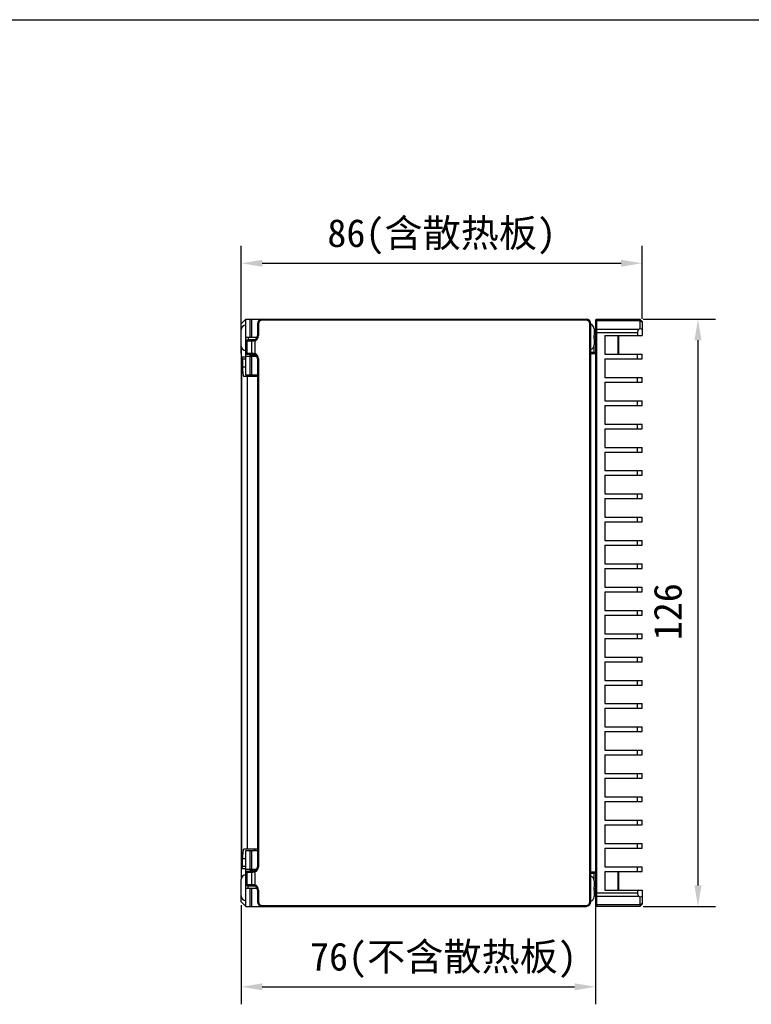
# Model space of a CAD drawing. Header units: millimetres. Extents: x 0 to 420, y 0 to 297.
# Tile 33 of 48: x 105 to 210, y 156 to 297. Entities that reach past the tile are written whole.
import ezdxf

# ---------------------------------------------------------------- set-up
doc = ezdxf.new("R2010")
doc.units = ezdxf.units.MM
doc.header["$LTSCALE"] = 23.1
doc.header["$PDMODE"] = 3
doc.header["$PDSIZE"] = 8
doc.layers.get('0').update_dxf_attribs({"linetype": 'CONTINUOUS'})
doc.layers.get('Defpoints').update_dxf_attribs({"linetype": 'CONTINUOUS'})
doc.layers.add('00_COMPONENTS', color=7, linetype='CONTINUOUS')
doc.layers.add('51__DRAFT_DIMS', color=7, linetype='CONTINUOUS')
doc.styles.get("Standard").update_dxf_attribs({"font": 'simfang.ttf'})
doc.dimstyles.new('DIMSTYLE_1', dxfattribs={"dimtxt": 4, "dimasz": 3, "dimexe": 2.5, "dimexo": 0.5, "dimgap": 1, "dimtad": 1, "dimlfac": 1.5, "dimdsep": 46, "dimtxsty": 'STANDARD', "dimblk": '_FILLED', "dimblk1": '_FILLED', "dimblk2": '_FILLED', "dimcen": 0.09, "dimclrt": 7, "dimazin": 2, "dimtp": 0.3, "dimtm": 0.3, "dimtfac": 1, "dimtofl": 0, "dimtmove": 0, "dimatfit": 3, "dimldrblk": '_FILLED', "dimfxl": 1, "dimtolj": 1, "dimarcsym": 0})
doc.dimstyles.new('DIMSTYLE_2', dxfattribs={"dimtxt": 4, "dimasz": 3, "dimexe": 2.5, "dimexo": 0.5, "dimgap": 1, "dimtad": 1, "dimlfac": 1.5, "dimdsep": 46, "dimtxsty": 'STANDARD', "dimblk": '_FILLED', "dimblk1": '_FILLED', "dimblk2": '_FILLED', "dimcen": 0.09, "dimclrt": 7, "dimazin": 2, "dimtp": 0.5, "dimtm": 0.5, "dimtfac": 1, "dimtofl": 0, "dimtmove": 0, "dimatfit": 3, "dimldrblk": '_FILLED', "dimfxl": 1, "dimtolj": 1, "dimarcsym": 0})

# ---------------------------------------------------------------- blocks, each defined once
blk = doc.blocks.new('_FILLED')
at = {"color": 0, "linetype": 'ByBlock'}
blk.add_solid([(0, 0), (-1, 0.167), (-1, -0.167)], dxfattribs=at)
blk = doc.blocks.new('*D23')
at = {"layer": '51__DRAFT_DIMS', "color": 0, "lineweight": -2}
for p, q in [((137.04, 249.25), (137.04, 264.65)), ((194.37, 254.22), (194.37, 264.65)), ((140.04, 262.15), (191.37, 262.15))]:
    blk.add_line(p, q, dxfattribs=at)
at = {"layer": 'Defpoints', "color": 0}
for p in [(194.37, 262.15), (194.37, 253.72), (137.04, 248.75)]:
    blk.add_point(p, dxfattribs=at)
at = {"layer": '51__DRAFT_DIMS', "color": 0, "linetype": 'ByBlock', "lineweight": -2, "xscale": 3, "yscale": 3, "zscale": 3, "rotation": 180}
blk.add_blockref('_FILLED', (137.04, 262.15), dxfattribs=at)
at = {"layer": '51__DRAFT_DIMS', "color": 0, "linetype": 'ByBlock', "lineweight": -2, "xscale": 3, "yscale": 3, "zscale": 3}
blk.add_blockref('_FILLED', (194.37, 262.15), dxfattribs=at)
at = {"layer": '51__DRAFT_DIMS', "color": 7, "insert": (165.71, 268.48), "char_height": 4, "attachment_point": 2, "line_spacing_factor": 0.9}
blk.add_mtext('\\A1;86(含散热板){}{{\\H0.7x;}{}}', dxfattribs=at)
blk = doc.blocks.new('*D2')
at = {"layer": '51__DRAFT_DIMS', "color": 0, "lineweight": -2}
for p, q in [((194.54, 254.15), (204.87, 254.15)), ((202.37, 251.15), (202.37, 173.15)), ((194.54, 170.15), (204.87, 170.15))]:
    blk.add_line(p, q, dxfattribs=at)
at = {"layer": 'Defpoints', "color": 0}
for p in [(194.04, 254.15), (194.04, 170.15), (202.37, 170.15)]:
    blk.add_point(p, dxfattribs=at)
at = {"layer": '51__DRAFT_DIMS', "color": 0, "linetype": 'ByBlock', "lineweight": -2, "xscale": 3, "yscale": 3, "zscale": 3}
for p, rotation in [((202.37, 254.15), 89.99999999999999), ((202.37, 170.15), 270)]:
    blk.add_blockref('_FILLED', p, dxfattribs=dict(at, rotation=rotation))
at = {"layer": '51__DRAFT_DIMS', "color": 7, "insert": (196.04, 212.3), "char_height": 4, "attachment_point": 2, "rotation": 90, "line_spacing_factor": 0.9}
blk.add_mtext('\\A1;126', dxfattribs=at)
blk = doc.blocks.new('*D24')
at = {"layer": '51__DRAFT_DIMS', "color": 0, "lineweight": -2}
for p, q in [((187.71, 171.32), (187.71, 156.14)), ((137.04, 170.32), (137.04, 156.14)), ((140.04, 158.64), (184.71, 158.64))]:
    blk.add_line(p, q, dxfattribs=at)
at = {"layer": 'Defpoints', "color": 0}
for p in [(137.04, 170.82), (187.71, 171.82), (187.71, 158.64)]:
    blk.add_point(p, dxfattribs=at)
at = {"layer": '51__DRAFT_DIMS', "color": 0, "linetype": 'ByBlock', "lineweight": -2, "xscale": 3, "yscale": 3, "zscale": 3, "rotation": 180}
blk.add_blockref('_FILLED', (137.04, 158.64), dxfattribs=at)
at = {"layer": '51__DRAFT_DIMS', "color": 0, "linetype": 'ByBlock', "lineweight": -2, "xscale": 3, "yscale": 3, "zscale": 3}
blk.add_blockref('_FILLED', (187.71, 158.64), dxfattribs=at)
at = {"layer": '51__DRAFT_DIMS', "color": 7, "insert": (165.96, 164.97), "char_height": 4, "attachment_point": 2, "line_spacing_factor": 0.9}
blk.add_mtext('\\A1;76(不含散热板){}{{\\H0.7x;}{}}', dxfattribs=at)

msp = doc.modelspace()

# ---------------------------------------------------------------- linework, layer by layer
at = {"color": 7}
msp.add_line((0, 297), (420, 297), dxfattribs=at)
at = {"layer": '00_COMPONENTS', "color": 7}
for p, q in [((137.7066, 254.1511), (137.0399, 253.4844)), ((137.7066, 246.1511), (137.7066, 254.1511)), ((137.7066, 254.1511), (186.3733, 254.1511)), ((138.2924, 251.5511), (138.2924, 254.1511)), ((138.5208, 254.1511), (138.5208, 251.5511)), ((139.935, 254.1511), (139.935, 254.1426)), ((140.0399, 254.0178), (140.0399, 254.1511)), ((186.3733, 254.0178), (140.0399, 254.0178)), ((186.3733, 254.0178), (186.3733, 254.1511)), ((187.8399, 254.1511), (187.7066, 254.0178)), ((187.7066, 254.0178), (187.7066, 170.2844)), ((187.8399, 253.9558), (187.7066, 253.8616)), ((187.8399, 254.1511), (187.8399, 170.1511)), ((187.8399, 254.1511), (194.0399, 254.1511)), ((187.8399, 253.9558), (194.0399, 253.9558)), ((194.0399, 254.1511), (194.0399, 252.8178)), ((194.3733, 253.8178), (194.0399, 254.1511)), ((194.3733, 253.7201), (194.0399, 253.9558)), ((194.3733, 253.8178), (194.3733, 251.8178)), ((137.0399, 250.3178), (137.0399, 253.4844)), ((139.3733, 253.4844), (139.3733, 251.8178)), ((139.5066, 253.4844), (139.3733, 253.4844)), ((139.5066, 253.4844), (139.5066, 251.8178)), ((186.9066, 170.8178), (186.9066, 253.4844)), ((186.9066, 253.4844), (187.0399, 253.4844)), ((187.0399, 170.8178), (187.0399, 253.4844)), ((187.5067, 252.7845), (187.5059, 252.7843)), ((187.5066, 252.7536), (187.5066, 251.8844)), ((187.7066, 252.4844), (187.5066, 252.6844)), ((187.7066, 252.4844), (187.5066, 252.4016)), ((187.8399, 252.6797), (187.7066, 252.5854)), ((193.7066, 252.2083), (187.7066, 252.2083)), ((193.9019, 252.6797), (187.8399, 252.6797)), ((193.7066, 252.2083), (193.7066, 251.8178)), ((194.0399, 252.8178), (193.9019, 252.6797)), ((194.3733, 252.6797), (194.0399, 252.8178)), ((139.3175, 251.5511), (137.7066, 251.5511)), ((137.7066, 251.0178), (137.8399, 251.1511)), ((138.6376, 251.0178), (137.7066, 251.0178)), ((138.7066, 251.1511), (137.8399, 251.1511)), ((137.9019, 251.0178), (137.9962, 251.1511)), ((137.9019, 249.2844), (137.9019, 251.0178)), ((138.0399, 251.5511), (138.0399, 251.2178)), ((138.9971, 251.2178), (138.0399, 251.2178)), ((138.2066, 251.2178), (138.2066, 251.1511)), ((138.5113, 251.0178), (138.6056, 251.1511)), ((138.5113, 251.0178), (138.5113, 249.2844)), ((138.6376, 251.0178), (138.7066, 251.1511)), ((138.9828, 251.0669), (138.9367, 251.1921)), ((138.9828, 251.0669), (138.9828, 249.2353)), ((139.5066, 251.8178), (139.3733, 251.8178)), ((187.5059, 251.8844), (187.5066, 251.8844)), ((187.5066, 251.3511), (187.5059, 251.3511)), ((187.5066, 251.6184), (187.7066, 251.6184)), ((187.5066, 251.3511), (187.5066, 250.482)), ((189.0399, 251.8178), (189.0399, 249.1511)), ((189.0399, 251.8178), (194.3733, 251.8178)), ((189.1066, 249.1511), (189.1066, 251.8178)), ((190.9266, 251.8178), (190.9266, 249.1511)), ((190.9933, 251.8178), (190.9933, 249.1511)), ((137.0399, 250.2755), (137.0399, 174.0267)), ((187.0399, 249.4512), (187.5066, 249.4512)), ((187.5059, 250.4512), (187.5067, 250.4511)), ((187.5066, 249.4512), (187.5066, 250.3898)), ((187.7066, 249.2512), (187.5066, 249.4512)), ((137.0399, 248.7511), (137.7066, 248.7511)), ((137.1146, 175.5511), (137.1146, 248.7511)), ((137.206, 248.4178), (137.1557, 248.7511)), ((137.206, 248.4178), (137.206, 247.3178)), ((137.7066, 248.4178), (137.206, 248.4178)), ((137.7066, 249.2844), (137.8399, 249.1511)), ((137.7066, 249.2844), (138.6376, 249.2844)), ((137.7066, 248.8844), (139.2398, 248.8844)), ((137.8399, 249.1511), (138.7066, 249.1511)), ((137.9019, 249.2844), (137.9962, 249.1511)), ((138.2924, 246.1511), (138.2924, 248.8844)), ((138.5113, 249.2844), (138.6056, 249.1511)), ((138.5208, 248.8844), (138.5208, 246.1511)), ((138.6376, 249.2844), (138.7066, 249.1511)), ((138.9828, 249.2353), (138.9367, 249.1101)), ((139.0399, 249.0616), (139.0399, 248.8844)), ((139.3733, 248.4844), (139.3733, 175.8178)), ((139.5066, 248.4844), (139.3733, 248.4844)), ((139.5066, 248.4844), (139.5066, 175.8178)), ((187.0399, 249.2512), (187.7066, 249.2512)), ((189.0399, 249.1511), (194.3733, 249.1511)), ((189.0399, 248.4844), (189.0399, 245.8178)), ((189.0399, 248.4844), (194.3733, 248.4844)), ((193.7066, 248.4844), (193.7066, 249.1511)), ((194.3733, 248.4844), (194.3733, 249.1511)), ((137.206, 247.3178), (137.7066, 247.3178)), ((137.4072, 245.9844), (139.3733, 245.9844)), ((139.3733, 246.1511), (137.7066, 246.1511)), ((137.9011, 245.9844), (137.9011, 178.3178)), ((138.9066, 246.1511), (138.9066, 245.9844)), ((139.0399, 245.9844), (139.0399, 246.1511)), ((139.3443, 245.9844), (139.3443, 178.3178)), ((189.0399, 245.8178), (194.3733, 245.8178)), ((189.0399, 245.1511), (189.0399, 242.4844)), ((189.0399, 245.1511), (194.3733, 245.1511)), ((193.7066, 245.1511), (193.7066, 245.8178)), ((194.3733, 245.1511), (194.3733, 245.8178)), ((189.0399, 242.4844), (194.3733, 242.4844)), ((193.7066, 241.8178), (193.7066, 242.4844)), ((194.3733, 241.8178), (194.3733, 242.4844)), ((189.0399, 241.8178), (189.0399, 239.1511)), ((189.0399, 241.8178), (194.3733, 241.8178)), ((189.0399, 239.1511), (194.3733, 239.1511)), ((189.0399, 238.4844), (189.0399, 235.8178)), ((189.0399, 238.4844), (194.3733, 238.4844)), ((193.7066, 238.4844), (193.7066, 239.1511)), ((194.3733, 238.4844), (194.3733, 239.1511)), ((189.0399, 235.8178), (194.3733, 235.8178)), ((193.7066, 235.1511), (193.7066, 235.8178)), ((194.3733, 235.1511), (194.3733, 235.8178)), ((189.0399, 235.1511), (189.0399, 232.4844)), ((189.0399, 235.1511), (194.3733, 235.1511)), ((189.0399, 232.4844), (194.3733, 232.4844)), ((193.7066, 231.8178), (193.7066, 232.4844)), ((194.3733, 231.8178), (194.3733, 232.4844)), ((189.0399, 231.8178), (189.0399, 229.1511)), ((189.0399, 231.8178), (194.3733, 231.8178)), ((189.0399, 229.1511), (194.3733, 229.1511)), ((189.0399, 228.4844), (189.0399, 225.8178)), ((189.0399, 228.4844), (194.3733, 228.4844)), ((193.7066, 228.4844), (193.7066, 229.1511)), ((194.3733, 228.4844), (194.3733, 229.1511)), ((189.0399, 225.8178), (194.3733, 225.8178)), ((193.7066, 225.1511), (193.7066, 225.8178)), ((194.3733, 225.1511), (194.3733, 225.8178)), ((189.0399, 225.1511), (189.0399, 222.4844)), ((189.0399, 225.1511), (194.3733, 225.1511)), ((189.0399, 222.4844), (194.3733, 222.4844)), ((189.0399, 221.8178), (189.0399, 219.1511)), ((189.0399, 221.8178), (194.3733, 221.8178)), ((193.7066, 221.8178), (193.7066, 222.4844)), ((194.3733, 221.8178), (194.3733, 222.4844)), ((189.0399, 219.1511), (194.3733, 219.1511)), ((189.0399, 218.4844), (189.0399, 215.8178)), ((189.0399, 218.4844), (194.3733, 218.4844)), ((193.7066, 218.4844), (193.7066, 219.1511)), ((194.3733, 218.4844), (194.3733, 219.1511)), ((189.0399, 215.8178), (194.3733, 215.8178)), ((193.7066, 215.1511), (193.7066, 215.8178)), ((194.3733, 215.1511), (194.3733, 215.8178)), ((189.0399, 215.1511), (189.0399, 212.4844)), ((189.0399, 215.1511), (194.3733, 215.1511)), ((189.0399, 212.4844), (194.3733, 212.4844)), ((189.0399, 211.8178), (189.0399, 209.1511)), ((189.0399, 211.8178), (194.3733, 211.8178)), ((193.7066, 211.8178), (193.7066, 212.4844)), ((194.3733, 211.8178), (194.3733, 212.4844)), ((189.0399, 209.1511), (194.3733, 209.1511)), ((189.0399, 208.4844), (189.0399, 205.8178)), ((189.0399, 208.4844), (194.3733, 208.4844)), ((193.7066, 208.4844), (193.7066, 209.1511)), ((194.3733, 208.4844), (194.3733, 209.1511)), ((189.0399, 205.8178), (194.3733, 205.8178)), ((193.7066, 205.1511), (193.7066, 205.8178)), ((194.3733, 205.1511), (194.3733, 205.8178)), ((189.0399, 205.1511), (194.3733, 205.1511)), ((189.0399, 205.1511), (189.0399, 202.4844)), ((189.0399, 202.4844), (194.3733, 202.4844)), ((189.0399, 201.8178), (194.3733, 201.8178)), ((189.0399, 201.8178), (189.0399, 199.1511)), ((193.7066, 201.8178), (193.7066, 202.4844)), ((194.3733, 201.8178), (194.3733, 202.4844)), ((189.0399, 199.1511), (194.3733, 199.1511)), ((193.7066, 198.4844), (193.7066, 199.1511)), ((194.3733, 198.4844), (194.3733, 199.1511)), ((189.0399, 198.4844), (194.3733, 198.4844)), ((189.0399, 198.4844), (189.0399, 195.8178)), ((189.0399, 195.8178), (194.3733, 195.8178)), ((193.7066, 195.1511), (193.7066, 195.8178)), ((194.3733, 195.1511), (194.3733, 195.8178)), ((189.0399, 195.1511), (194.3733, 195.1511)), ((189.0399, 195.1511), (189.0399, 192.4844)), ((189.0399, 192.4844), (194.3733, 192.4844)), ((189.0399, 191.8178), (194.3733, 191.8178)), ((189.0399, 191.8178), (189.0399, 189.1511)), ((193.7066, 191.8178), (193.7066, 192.4844)), ((194.3733, 191.8178), (194.3733, 192.4844)), ((189.0399, 189.1511), (194.3733, 189.1511)), ((193.7066, 188.4844), (193.7066, 189.1511)), ((194.3733, 188.4844), (194.3733, 189.1511)), ((189.0399, 188.4844), (194.3733, 188.4844)), ((189.0399, 188.4844), (189.0399, 185.8178)), ((189.0399, 185.8178), (194.3733, 185.8178)), ((189.0399, 185.1511), (194.3733, 185.1511)), ((189.0399, 185.1511), (189.0399, 182.4844)), ((193.7066, 185.1511), (193.7066, 185.8178)), ((194.3733, 185.1511), (194.3733, 185.8178)), ((189.0399, 182.4844), (194.3733, 182.4844)), ((189.0399, 181.8178), (194.3733, 181.8178)), ((189.0399, 181.8178), (189.0399, 179.1511)), ((193.7066, 181.8178), (193.7066, 182.4844)), ((194.3733, 181.8178), (194.3733, 182.4844)), ((189.0399, 179.1511), (194.3733, 179.1511)), ((193.7066, 178.4844), (193.7066, 179.1511)), ((194.3733, 178.4844), (194.3733, 179.1511)), ((139.3733, 178.3178), (137.4072, 178.3178)), ((137.7066, 170.1511), (137.7066, 178.1511)), ((137.7066, 178.1511), (139.3733, 178.1511)), ((138.2924, 175.4178), (138.2924, 178.1511)), ((138.5208, 178.1511), (138.5208, 175.4178)), ((138.9066, 178.3178), (138.9066, 178.1511)), ((139.0399, 178.1511), (139.0399, 178.3178)), ((189.0399, 178.4844), (194.3733, 178.4844)), ((189.0399, 178.4844), (189.0399, 175.8178)), ((137.206, 175.8844), (137.206, 176.9844)), ((137.206, 176.9844), (137.7066, 176.9844)), ((137.0399, 175.5511), (137.7066, 175.5511)), ((137.1557, 175.5511), (137.206, 175.8844)), ((137.206, 175.8844), (137.7066, 175.8844)), ((139.2398, 175.4178), (137.7066, 175.4178)), ((137.7066, 175.0178), (137.8399, 175.1511)), ((138.6376, 175.0178), (137.7066, 175.0178)), ((138.7066, 175.1511), (137.8399, 175.1511)), ((137.9019, 175.0178), (137.9962, 175.1511)), ((137.9019, 173.2844), (137.9019, 175.0178)), ((138.5113, 175.0178), (138.6056, 175.1511)), ((138.5113, 175.0178), (138.5113, 173.2844)), ((138.6376, 175.0178), (138.7066, 175.1511)), ((138.9828, 175.0669), (138.9367, 175.1921)), ((138.9828, 175.0669), (138.9828, 173.2353)), ((139.0399, 175.2406), (139.0399, 175.4178)), ((139.5066, 175.8178), (139.3733, 175.8178)), ((187.7066, 175.051), (187.0399, 175.051)), ((187.5066, 174.851), (187.0399, 174.851)), ((187.7066, 175.051), (187.5066, 174.851)), ((187.5066, 173.8556), (187.5066, 174.851)), ((189.0399, 175.8178), (194.3733, 175.8178)), ((189.0399, 175.1511), (194.3733, 175.1511)), ((189.0399, 175.1511), (189.0399, 172.4844)), ((189.1066, 172.4844), (189.1066, 175.1511)), ((190.9266, 175.1511), (190.9266, 172.4844)), ((190.9933, 175.1511), (190.9933, 172.4844)), ((193.7066, 175.1511), (193.7066, 175.8178)), ((194.3733, 175.1511), (194.3733, 175.8178)), ((137.0399, 170.8178), (137.0399, 173.9844)), ((137.7066, 173.2844), (137.8399, 173.1511)), ((137.7066, 173.2844), (138.6376, 173.2844)), ((137.9019, 173.2844), (137.9962, 173.1511)), ((138.5113, 173.2844), (138.6056, 173.1511)), ((138.6376, 173.2844), (138.7066, 173.1511)), ((187.5067, 173.8511), (187.5059, 173.851)), ((187.5066, 173.8202), (187.5066, 172.9511)), ((137.7066, 172.7511), (139.3175, 172.7511)), ((137.8399, 173.1511), (138.7066, 173.1511)), ((138.0399, 172.7511), (138.0399, 173.0844)), ((138.0399, 173.0844), (138.9971, 173.0844)), ((138.2066, 173.0844), (138.2066, 173.1511)), ((138.2924, 170.1511), (138.2924, 172.7511)), ((138.5208, 172.7511), (138.5208, 170.1511)), ((138.9828, 173.2353), (138.9367, 173.1101)), ((139.3733, 172.4844), (139.3733, 170.8178)), ((139.5066, 172.4844), (139.3733, 172.4844)), ((139.5066, 172.4844), (139.5066, 170.8178)), ((187.5059, 172.9511), (187.5066, 172.9511)), ((187.5066, 172.4178), (187.5059, 172.4178)), ((187.5066, 172.6838), (187.7066, 172.6838)), ((187.5066, 172.4178), (187.5066, 171.5487)), ((187.7066, 171.8178), (187.5066, 171.9006)), ((187.7066, 172.0939), (193.7066, 172.0939)), ((189.0399, 172.4844), (194.3733, 172.4844)), ((193.7066, 172.4844), (193.7066, 172.0939)), ((194.3733, 172.4844), (194.3733, 170.4844)), ((137.0399, 170.8178), (137.7066, 170.1511)), ((139.5066, 170.8178), (139.3733, 170.8178)), ((186.9066, 170.8178), (187.0399, 170.8178)), ((187.5059, 171.5179), (187.5067, 171.5178)), ((187.5066, 171.6178), (187.7066, 171.8178)), ((187.8399, 171.6225), (187.7066, 171.7168)), ((187.8399, 171.6225), (193.9019, 171.6225)), ((193.9019, 171.6225), (194.0399, 171.4844)), ((194.0399, 171.4844), (194.3733, 171.6225)), ((194.0399, 171.4844), (194.0399, 170.1511)), ((194.3733, 170.5821), (194.0399, 170.3464)), ((194.3733, 170.4844), (194.0399, 170.1511)), ((137.7066, 170.1511), (186.3733, 170.1511)), ((139.935, 170.1596), (139.935, 170.1511)), ((140.0399, 170.2844), (140.0399, 170.1511)), ((140.0399, 170.2844), (186.3733, 170.2844)), ((186.3733, 170.2844), (186.3733, 170.1511)), ((187.8399, 170.3464), (187.7066, 170.4407)), ((187.8399, 170.1511), (187.7066, 170.2844)), ((194.0399, 170.3464), (187.8399, 170.3464)), ((194.0399, 170.1511), (187.8399, 170.1511))]:
    msp.add_line(p, q, dxfattribs=at)
for centre, radius, start, end in [((140.0399, 253.4844), 0.6667, 90, 180), ((140.0399, 253.4844), 0.5333, 90, 180), ((186.3733, 253.4844), 0.6667, 0, 90), ((186.3733, 253.4844), 0.5333, 0, 90), ((137.7066, 252.6511), 0.6667, 90, 180), ((186.8399, 252.7844), 0.6667, 0, 72.439064), ((186.8046, 252.7536), 0.702, 359.999276, 2.511062), ((138.7066, 250.8844), 0.6667, 149.955197, 156.419792), ((138.7066, 251.8178), 0.6667, 270, 360), ((138.7066, 251.8178), 0.8, 290.19266, 360), ((137.7066, 250.3178), 0.6667, 180, 270), ((186.8399, 250.4511), 0.6667, 287.560936, 360), ((186.8046, 250.482), 0.702, 357.488938, 0.000724), ((138.7066, 249.5511), 0.6667, 216.920329, 300.044803), ((138.7066, 249.5511), 0.5, 233.261122, 297.722566), ((138.7066, 248.4844), 0.6667, 0, 90), ((138.7066, 248.4844), 0.8, 0, 69.80734), ((138.7066, 174.7511), 0.6667, 59.955197, 143.126917), ((138.7066, 174.7511), 0.5, 62.277239, 126.738869), ((138.7066, 175.8178), 0.6667, 270, 360), ((138.7066, 175.8178), 0.8, 290.19266, 360), ((137.7066, 173.9844), 0.6667, 90, 180), ((186.8399, 173.8511), 0.6667, 0, 72.439064), ((186.8046, 173.8202), 0.702, 359.999276, 2.511062), ((138.7066, 173.4178), 0.6667, 203.580208, 210.044803), ((138.7066, 172.4844), 0.6667, 0, 90), ((138.7066, 172.4844), 0.8, 0, 69.80734), ((137.7066, 171.6511), 0.6667, 180, 270), ((140.0399, 170.8178), 0.6667, 180, 270), ((140.0399, 170.8178), 0.5333, 180, 270), ((186.3733, 170.8178), 0.6667, 270, 360), ((186.3733, 170.8178), 0.5333, 270, 360), ((186.8399, 171.5178), 0.6667, 287.560936, 360), ((186.8046, 171.5487), 0.702, 357.488938, 0.000724)]:
    msp.add_arc(centre, radius, start, end, dxfattribs=at)
for centre, major_axis, ratio, start_param, end_param in [((194.3733, 252.2083), (0.6667, 0), 1, 2.35619449, 3.14159265), ((137.4072, 247.3178), (0, 1.3333), 0.1509434, -4.71238898, -3.14159265), ((137.4072, 176.9844), (0, 1.3333), 0.1509434, 0, 1.57079633), ((194.3733, 172.0939), (0, 0.6667), 1, -4.71238898, -3.92699082)]:
    msp.add_ellipse(centre, major_axis=major_axis, ratio=ratio, start_param=start_param, end_param=end_param, dxfattribs=at)
for points, knots in [([(138.9828, 251.0669), (138.9537, 251.0584), (138.8407, 251.0299), (138.7237, 251.0178), (138.6376, 251.0178)], [0, 0, 0, 0, 0.26027131, 1, 1, 1, 1]), ([(138.6376, 249.2844), (138.6657, 249.2844), (138.7821, 249.2805), (138.898, 249.2602), (138.9828, 249.2353)], [0, 0, 0, 0, 0.24128065, 1, 1, 1, 1]), ([(138.9828, 175.0669), (138.9537, 175.0584), (138.8407, 175.0299), (138.7237, 175.0178), (138.6376, 175.0178)], [0, 0, 0, 0, 0.26027131, 1, 1, 1, 1]), ([(138.6376, 173.2844), (138.6657, 173.2844), (138.7821, 173.2805), (138.898, 173.2602), (138.9828, 173.2353)], [0, 0, 0, 0, 0.24128065, 1, 1, 1, 1])]:
    msp.add_open_spline(points, degree=3, knots=knots, dxfattribs=at)
for points in [[(187.5066, 251.6178), (187.5066, 251.7067), (187.5068, 251.7956), (187.5059, 251.8844)], [(187.5059, 251.3511), (187.5068, 251.44), (187.5066, 251.5289), (187.5066, 251.6178)], [(187.5066, 172.6844), (187.5066, 172.7733), (187.5068, 172.8622), (187.5059, 172.9511)], [(187.5059, 172.4178), (187.5068, 172.5067), (187.5066, 172.5956), (187.5066, 172.6844)]]:
    msp.add_open_spline(points, degree=3, dxfattribs=at)

# ---------------------------------------------------------------- dimensions: what is measured, and where the dimension line sits
at = {"layer": '51__DRAFT_DIMS', "color": 7}
dim = msp.add_linear_dim(base=(194.3733, 262.1511), p1=(137.0399, 248.7511), p2=(194.3733, 253.7201), text='<>(含散热板){}{{\\H0.7x;}{}}', dimstyle='DIMSTYLE_1', override={"dimlfac": 1.5}, dxfattribs=at)
dim.commit()
dim.dimension.update_dxf_attribs({"geometry": '*D23', "text_midpoint": (165.7066, 265.8178)})
dim = msp.add_linear_dim(base=(202.3733, 170.1511), p1=(194.0399, 254.1511), p2=(194.0399, 170.1511), angle=270, dimstyle='DIMSTYLE_2', dxfattribs=at)
dim.commit()
dim.dimension.update_dxf_attribs({"geometry": '*D2', "text_midpoint": (202.3733, 212.2995), "dimtype": 160})
dim = msp.add_linear_dim(base=(187.7066, 158.6383), p1=(137.0399, 170.8178), p2=(187.7066, 171.8178), text='<>(不含散热板){}{{\\H0.7x;}{}}', dimstyle='DIMSTYLE_1', override={"dimlfac": 1.5}, dxfattribs=at)
dim.commit()
dim.dimension.update_dxf_attribs({"geometry": '*D24', "text_midpoint": (165.958, 158.6383), "dimtype": 160})

doc.saveas('drawing.dxf')
